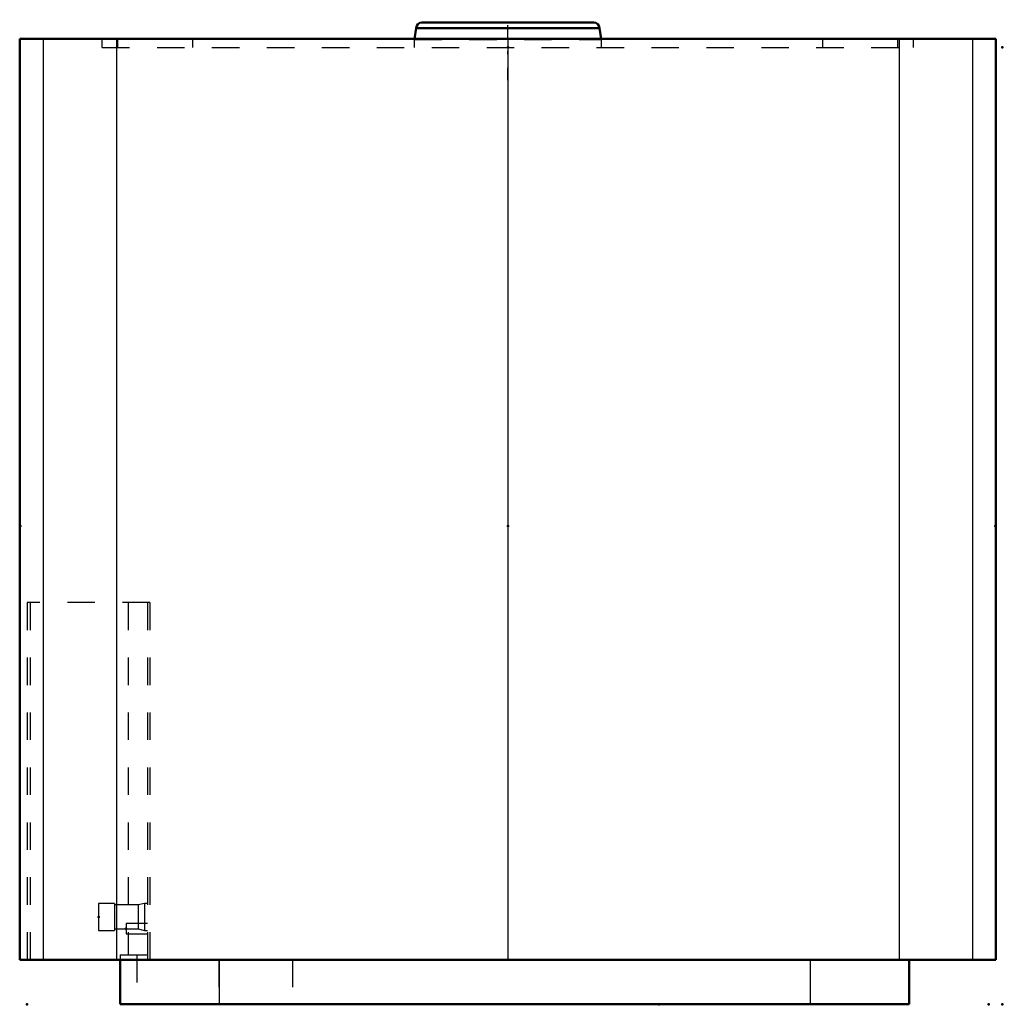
# Model space of a CAD drawing. Header units: inches. Extents: x -0.3 to 35.5, y 0 to 35.9.
import ezdxf

# ---------------------------------------------------------------- set-up
doc = ezdxf.new("R2010")
doc.units = ezdxf.units.IN
doc.header["$MEASUREMENT"] = 0
doc.linetypes.add('Center', pattern=[1.5, 0.45, -0.5, 0.05, -0.5])
doc.linetypes.add('Dashed', pattern=[2, 1, -1])
for name, color, linetype, lineweight in [('2d ConnectionPoints', 7, 'Continuous', 50), ('AM_0', 7, 'Continuous', 50), ('AM_4', 3, 'Continuous', 25), ('AM_7', 7, 'Center', 25), ('AM_9', 6, 'Dashed', 25)]:
    doc.layers.add(name, color=color, linetype=linetype, lineweight=lineweight)

msp = doc.modelspace()

# ---------------------------------------------------------------- linework, layer by layer
at = {"layer": '2d ConnectionPoints'}
for p in [(17.5, 34.838), (17.5, 34.838), (35.5, 34.838), (-0.25, 17.419), (17.5, 17.419), (17.5, 17.419), (35.25, 17.419), (2.6, 3.179), (3.6, 2.75), (0, 0), (0, 0), (23, 0), (35, 0), (35, 0), (35.5, 0)]:
    msp.add_point(p, dxfattribs=at)
at = {"layer": 'AM_0'}
for p, q in [((14.168, 35.543), (14.098, 35.15)), ((14.168, 35.543), (20.832, 35.543)), ((14.375, 35.75), (20.625, 35.75)), ((20.902, 35.15), (20.832, 35.543)), ((-0.27, 35.15), (35.27, 35.15)), ((-0.27, 35.15), (-0.27, 1.625)), ((35.27, 35.15), (35.27, 1.625)), ((-0.27, 1.625), (35.27, 1.625)), ((3.39, 1.625), (3.39, 0)), ((32.11, 1.625), (32.11, 0)), ((3.39, 0), (32.11, 0))]:
    msp.add_line(p, q, dxfattribs=at)
for centre, start, end in [((14.375, 35.543), 90, 180), ((20.625, 35.543), 0, 90)]:
    msp.add_arc(centre, 0.207, start, end, dxfattribs=at)
at = {"layer": 'AM_4'}
for p, q in [((0.586, 35.15), (0.586, 1.625)), ((3.249, 35.15), (3.249, 1.625)), ((17.5, 35.15), (17.5, 1.625)), ((31.751, 35.15), (31.751, 1.625)), ((34.414, 35.15), (34.414, 1.625)), ((6.99, 1.625), (6.99, 0)), ((28.51, 1.625), (28.51, 0))]:
    msp.add_line(p, q, dxfattribs=at)
at = {"layer": 'AM_7'}
msp.add_line((17.5, 33.65), (17.5, 35.85), dxfattribs=at)
at = {"layer": 'AM_9'}
for p, q in [((2.73, 34.838), (2.73, 35.15)), ((3.249, 35.15), (3.249, 14.625)), ((3.298, 34.838), (3.298, 35.15)), ((6.032, 34.838), (6.032, 35.15)), ((14.098, 35.15), (14.094, 35.125)), ((20.906, 35.125), (20.902, 35.15)), ((28.968, 34.838), (28.968, 35.15)), ((31.702, 34.838), (31.702, 35.15)), ((32.27, 34.838), (32.27, 35.15)), ((2.73, 34.838), (32.27, 34.838)), ((14.094, 35.125), (14.094, 34.838)), ((14.094, 35.125), (20.906, 35.125)), ((20.906, 34.838), (20.906, 35.125)), ((4.469, 14.625), (0.006, 14.625)), ((0.006, 14.625), (0.006, 1.625)), ((0.106, 14.625), (0.106, 1.625)), ((3.673, 14.625), (3.673, 1.8)), ((4.38, 14.625), (4.38, 1.625)), ((4.469, 14.625), (4.469, 1.625)), ((2.6, 3.675), (2.6, 2.683)), ((3.181, 3.675), (2.6, 3.675)), ((3.181, 3.675), (3.181, 2.683)), ((4.037, 3.616), (3.181, 3.616)), ((4.273, 3.666), (4.037, 3.616)), ((4.037, 3.616), (4.037, 2.742)), ((4.38, 3.666), (4.273, 3.666)), ((4.273, 3.666), (4.273, 2.692)), ((3.6, 2.937), (3.6, 2.563)), ((4.38, 2.937), (3.6, 2.937)), ((2.6, 2.683), (3.181, 2.683)), ((3.181, 2.742), (4.037, 2.742)), ((3.6, 2.563), (4.38, 2.563)), ((4.037, 2.742), (4.273, 2.692)), ((4.273, 2.692), (4.38, 2.692)), ((3.39, 1.8), (3.39, 1.625)), ((3.39, 1.8), (4.38, 1.8)), ((3.995, 1.8), (3.995, 0)), ((6.974, 1.625), (6.974, 0)), ((9.664, 1.625), (9.664, 0))]:
    msp.add_line(p, q, dxfattribs=at)

doc.saveas('drawing.dxf')
